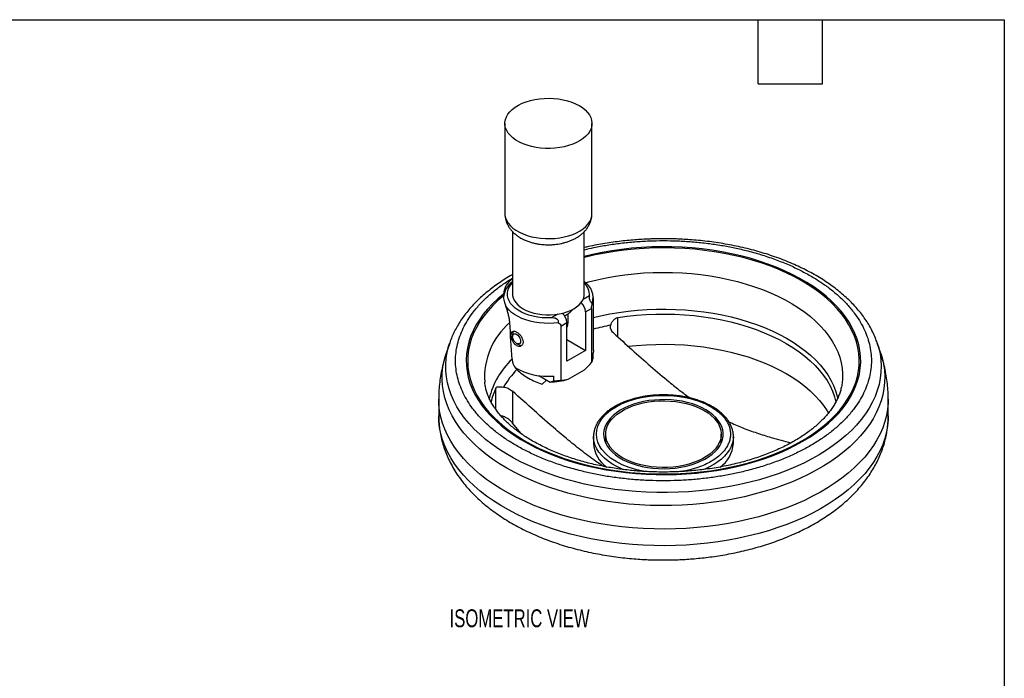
# Model space of a CAD drawing. Header units: inches. Extents: x 0.3 to 13.4, y 0.3 to 10.3.
# Tile 3 of 3: x 7.7 to 13.4, y 6.5 to 10.3. Entities that reach past the tile are written whole.
import ezdxf

# ---------------------------------------------------------------- set-up
doc = ezdxf.new("R2010")
doc.units = ezdxf.units.IN
doc.header["$LTSCALE"] = 1.25
doc.header["$MEASUREMENT"] = 0
doc.layers.add('TEXT', color=140, linetype='Continuous', lineweight=25)
doc.styles.add('SLDTEXTSTYLE0', font='TXT', dxfattribs={"width": 0.7})

msp = doc.modelspace()

# ---------------------------------------------------------------- linework, layer by layer
for p, q in [((10.521201, 9.707355), (10.521201, 9.181185)), ((11.029534, 9.181185), (11.029534, 9.707355)), ((10.565886, 9.075732), (10.565886, 8.710495)), ((10.984849, 8.710495), (10.984849, 9.075659)), ((11.014312, 8.700121), (10.977581, 8.678916)), ((11.037868, 8.383198), (11.037868, 8.691062)), ((10.992508, 8.607247), (11.027462, 8.627426)), ((11.027462, 8.627426), (11.027462, 8.312077)), ((10.83007, 8.59376), (10.79216, 8.571875)), ((10.890057, 8.54464), (10.890057, 8.59651)), ((10.992508, 8.607247), (10.992508, 8.382018)), ((11.180958, 8.460821), (11.180958, 8.573855)), ((10.848542, 8.524137), (10.883496, 8.544316)), ((10.848542, 8.524137), (10.848542, 8.208788)), ((10.883496, 8.319086), (10.883496, 8.544316)), ((10.890057, 8.54464), (10.889536, 8.541561)), ((10.566553, 8.476077), (10.566553, 8.462952)), ((10.198736, 8.425254), (10.17818, 8.363748)), ((10.589748, 8.422773), (10.601114, 8.416209)), ((10.883496, 8.444949), (10.992508, 8.382018)), ((12.694867, 8.427142), (12.695502, 8.425254)), ((12.716058, 8.363748), (12.695502, 8.425254)), ((10.992508, 8.382018), (10.883496, 8.319086)), ((11.036046, 8.336499), (11.036046, 8.365378)), ((10.719544, 8.235127), (10.784902, 8.197396)), ((10.806236, 8.203833), (10.806236, 8.232712)), ((10.890691, 8.214368), (10.985313, 8.268992)), ((10.738267, 8.18487), (10.764479, 8.209186)), ((12.491129, 8.197602), (12.49103, 8.196667)), ((10.468462, 8.036993), (10.468462, 8.16254)), ((10.565999, 8.144231), (10.565999, 7.957913)), ((10.134619, 8.097377), (10.134619, 7.999941)), ((12.759619, 7.999941), (12.759619, 8.097377)), ((10.498536, 7.999541), (10.504072, 7.999353)), ((10.615472, 7.896467), (10.565999, 7.957913)), ((11.038786, 7.879728), (11.038798, 7.881592)), ((11.038786, 7.879728), (11.038786, 7.838901)), ((11.109619, 7.893337), (11.109619, 7.841468)), ((11.784619, 7.841468), (11.784619, 7.893337)), ((11.855452, 7.879728), (11.855354, 7.874566)), ((11.855452, 7.838901), (11.855452, 7.879728))]:
    msp.add_line(p, q)
at = {"flags": 128}
for points in [[(10.955091, 9.811107), (10.973771, 9.799064), (10.990043, 9.785908), (11.003709, 9.771798), (11.014603, 9.756905), (11.022593, 9.741412), (11.027582, 9.725505), (11.02951, 9.709377), (11.028353, 9.693225), (11.024125, 9.677245), (11.016877, 9.66163), (11.006698, 9.64657), (10.99371, 9.632248), (10.978073, 9.618838), (10.959974, 9.606502), (10.939635, 9.59539), (10.917302, 9.585638), (10.893246, 9.577363), (10.867759, 9.570666), (10.841151, 9.565628), (10.813744, 9.56231), (10.785871, 9.560754), (10.757871, 9.560976), (10.730083, 9.562976), (10.702845, 9.566728), (10.676487, 9.572187), (10.651329, 9.579287), (10.627677, 9.587942), (10.605818, 9.598046), (10.586017, 9.609477), (10.568514, 9.622096), (10.553523, 9.63575), (10.541224, 9.650273), (10.531767, 9.665489), (10.525268, 9.681213), (10.521804, 9.697255), (10.521418, 9.713419), (10.524115, 9.72951), (10.529861, 9.745331), (10.538588, 9.760692), (10.550189, 9.775405), (10.564523, 9.789293), (10.581417, 9.802185), (10.600665, 9.813927), (10.622034, 9.824375), (10.645263, 9.833402), (10.670073, 9.8409), (10.69616, 9.846776), (10.723209, 9.85096), (10.750891, 9.853401), (10.77887, 9.854069), (10.806806, 9.852956), (10.834361, 9.850076), (10.8612, 9.845463), (10.886997, 9.839174), (10.911439, 9.831285), (10.934229, 9.821891), (10.955091, 9.811107)], [(10.521201, 9.181185), (10.521804, 9.171084), (10.525268, 9.155043), (10.531767, 9.139318), (10.541224, 9.124102), (10.553523, 9.109579), (10.568514, 9.095925), (10.586017, 9.083306), (10.605818, 9.071875), (10.627677, 9.061771), (10.651329, 9.053117), (10.676487, 9.046017), (10.702845, 9.040557), (10.730083, 9.036805), (10.757871, 9.034806), (10.785871, 9.034583), (10.813744, 9.03614), (10.841151, 9.039457), (10.867759, 9.044495), (10.893246, 9.051192), (10.917302, 9.059467), (10.939635, 9.06922), (10.959974, 9.080331), (10.978073, 9.092667), (10.99371, 9.106077), (11.006698, 9.120399), (11.016877, 9.135459), (11.024125, 9.151074), (11.028353, 9.167055), (11.029534, 9.181185)], [(10.512879, 8.711205), (10.479475, 8.682981), (10.448628, 8.653804), (10.420418, 8.62375), (10.39492, 8.592899), (10.372201, 8.561333), (10.352322, 8.529134), (10.335335, 8.496389), (10.321285, 8.463183), (10.310208, 8.429604), (10.302135, 8.39574), (10.297086, 8.361682), (10.295075, 8.32752), (10.296107, 8.293342), (10.30018, 8.259241), (10.307282, 8.225305), (10.317395, 8.191625), (10.330493, 8.158289), (10.34654, 8.125386), (10.365494, 8.093002), (10.387305, 8.061224), (10.411916, 8.030134), (10.439261, 7.999815), (10.469269, 7.970347), (10.501859, 7.941808), (10.536947, 7.914273), (10.574438, 7.887816), (10.614235, 7.862505), (10.656232, 7.838409), (10.700318, 7.81559), (10.746377, 7.794108), (10.794287, 7.774021), (10.843921, 7.755382), (10.895149, 7.738239), (10.947835, 7.722639), (11.001839, 7.708621), (11.05702, 7.696224), (11.113232, 7.68548), (11.170325, 7.676418), (11.228149, 7.669061), (11.286552, 7.663428), (11.345379, 7.659536), (11.404475, 7.657393), (11.463683, 7.657006), (11.522847, 7.658376), (11.581812, 7.661498), (11.640421, 7.666366), (11.698519, 7.672965), (11.755953, 7.681279), (11.812571, 7.691285), (11.868224, 7.702958), (11.922765, 7.716266), (11.976049, 7.731173), (12.027936, 7.747642), (12.078288, 7.765628), (12.126974, 7.785083), (12.173864, 7.805957), (12.218834, 7.828194), (12.261765, 7.851736), (12.302544, 7.87652), (12.341064, 7.90248), (12.377223, 7.929549), (12.410924, 7.957655), (12.44208, 7.986723), (12.470608, 8.016676), (12.496432, 8.047437), (12.519484, 8.078922), (12.539703, 8.11105), (12.557037, 8.143735), (12.571438, 8.176891), (12.58287, 8.21043), (12.591302, 8.244264), (12.596711, 8.278304), (12.599083, 8.312459), (12.598413, 8.346639), (12.594701, 8.380754), (12.587958, 8.414714), (12.578202, 8.44843), (12.565457, 8.481811), (12.549759, 8.51477), (12.531148, 8.54722), (12.509674, 8.579075), (12.485392, 8.610252), (12.458368, 8.640666), (12.428673, 8.670239), (12.396385, 8.698893), (12.36159, 8.726551), (12.324379, 8.75314), (12.284851, 8.77859), (12.243109, 8.802834), (12.199266, 8.825809), (12.153435, 8.847452), (12.105739, 8.867708), (12.056302, 8.886522), (12.005257, 8.903845), (11.952738, 8.919631), (11.898882, 8.933839), (11.843834, 8.94643), (11.787737, 8.957372), (11.730741, 8.966636), (11.672996, 8.974197), (11.614654, 8.980035), (11.555869, 8.984135), (11.496797, 8.986486), (11.437594, 8.987082), (11.378416, 8.985921), (11.319419, 8.983006), (11.26076, 8.978346), (11.202593, 8.971951), (11.145072, 8.96384), (11.088349, 8.954034), (11.032574, 8.942558), (10.984849, 8.931217)], [(10.513161, 8.701381), (10.480355, 8.673028), (10.45013, 8.643735), (10.422565, 8.61358), (10.397735, 8.582643), (10.375706, 8.551007), (10.356537, 8.518756), (10.340278, 8.485978), (10.326974, 8.452758), (10.316659, 8.419185), (10.309361, 8.38535), (10.3051, 8.351343), (10.303887, 8.317254), (10.305725, 8.283174), (10.31061, 8.249195), (10.318528, 8.215406), (10.329458, 8.181899), (10.343372, 8.148762), (10.360231, 8.116084), (10.379991, 8.083953), (10.402599, 8.052453), (10.427995, 8.02167), (10.456111, 7.991685), (10.486873, 7.962578), (10.520197, 7.934427), (10.555994, 7.907307), (10.594171, 7.881291), (10.634624, 7.856448), (10.677245, 7.832843), (10.721921, 7.810541), (10.768533, 7.789601), (10.816956, 7.770079), (10.867061, 7.752026), (10.918714, 7.735491), (10.971777, 7.720518), (11.026109, 7.707147), (11.081565, 7.695414), (11.137996, 7.68535), (11.195253, 7.676981), (11.253181, 7.670331), (11.311628, 7.665417), (11.370435, 7.662252), (11.429448, 7.660845), (11.488508, 7.661199), (11.547457, 7.663313), (11.606138, 7.667181), (11.664395, 7.672795), (11.722072, 7.680137), (11.779016, 7.68919), (11.835073, 7.699928), (11.890095, 7.712323), (11.943935, 7.726342), (11.996448, 7.741947), (12.047496, 7.759097), (12.096941, 7.777746), (12.144652, 7.797845), (12.190501, 7.819339), (12.234366, 7.842171), (12.276129, 7.866281), (12.315681, 7.891604), (12.352914, 7.918072), (12.387729, 7.945615), (12.420034, 7.974159), (12.449742, 8.003628), (12.476774, 8.033943), (12.501058, 8.065024), (12.522529, 8.096788), (12.54113, 8.129149), (12.556811, 8.162022), (12.56953, 8.195318), (12.579254, 8.228949), (12.585955, 8.262825), (12.589617, 8.296856), (12.59023, 8.33095), (12.587792, 8.365017), (12.58231, 8.398966), (12.573797, 8.432707), (12.562278, 8.466148), (12.547782, 8.499202), (12.530348, 8.531779), (12.510024, 8.563793), (12.486862, 8.595158), (12.460926, 8.625791), (12.432283, 8.655609), (12.401011, 8.684534), (12.367193, 8.712488), (12.33092, 8.739396), (12.292288, 8.765188), (12.2514, 8.789792), (12.208365, 8.813145), (12.163298, 8.835184), (12.11632, 8.85585), (12.067556, 8.875087), (12.017136, 8.892845), (11.965195, 8.909076), (11.911871, 8.923737), (11.857306, 8.936789), (11.801647, 8.948196), (11.745041, 8.957929), (11.687641, 8.965961), (11.629598, 8.97227), (11.571068, 8.976841), (11.512208, 8.979661), (11.453173, 8.980723), (11.394123, 8.980022), (11.335214, 8.977562), (11.276604, 8.97335), (11.218448, 8.967395), (11.160904, 8.959714), (11.104123, 8.950328), (11.048257, 8.939262), (10.993456, 8.926545), (10.984849, 8.924373)], [(10.991101, 8.777396), (11.008834, 8.782237), (11.060367, 8.795011), (11.113011, 8.806172), (11.166616, 8.815688), (11.221027, 8.823531), (11.276089, 8.82968), (11.331642, 8.834116), (11.387527, 8.836826), (11.443584, 8.837804), (11.499651, 8.837045), (11.555566, 8.834553), (11.61117, 8.830333), (11.666303, 8.8244), (11.720805, 8.816769), (11.77452, 8.807463), (11.827294, 8.796507), (11.878974, 8.783935), (11.929414, 8.769781), (11.978466, 8.754087), (12.025991, 8.736898), (12.071851, 8.718263), (12.115916, 8.698236), (12.158057, 8.676874), (12.198154, 8.654238), (12.236092, 8.630395), (12.271762, 8.605412), (12.305061, 8.579361), (12.335893, 8.552317), (12.364169, 8.524358), (12.389809, 8.495564), (12.412739, 8.466018), (12.432892, 8.435805), (12.450211, 8.405012), (12.464647, 8.373727), (12.476156, 8.342041), (12.484707, 8.310044), (12.490275, 8.277828), (12.492843, 8.245487), (12.492405, 8.213112), (12.491129, 8.197602)], [(10.79216, 8.571875), (10.765144, 8.571661), (10.738259, 8.573204), (10.711846, 8.576486), (10.686241, 8.581463), (10.661769, 8.588074), (10.638743, 8.596234), (10.617456, 8.605838), (10.598177, 8.616766), (10.581153, 8.628877), (10.566599, 8.642018), (10.554702, 8.656021), (10.545611, 8.670709), (10.539444, 8.685895), (10.536279, 8.701384), (10.536155, 8.716981), (10.539075, 8.732487), (10.545001, 8.747704), (10.553858, 8.76244), (10.565533, 8.776506), (10.565886, 8.776875)], [(10.565886, 8.710495), (10.566268, 8.703194), (10.569317, 8.688697), (10.575371, 8.674518), (10.584341, 8.660864), (10.596097, 8.647933), (10.610467, 8.635915), (10.627242, 8.624984), (10.646176, 8.6153), (10.666995, 8.607005), (10.689394, 8.600218), (10.713046, 8.59504), (10.737607, 8.591545), (10.762719, 8.589785), (10.788016, 8.589785), (10.813128, 8.591545), (10.837689, 8.59504), (10.861341, 8.600218), (10.88374, 8.607005), (10.904559, 8.6153), (10.923493, 8.624984), (10.940268, 8.635915), (10.954638, 8.647933), (10.966394, 8.660864), (10.975364, 8.674518), (10.981418, 8.688697), (10.984467, 8.703194), (10.984849, 8.710495)], [(10.834095, 8.543365), (10.806285, 8.540579), (10.778119, 8.539533), (10.74992, 8.540238), (10.722016, 8.542687), (10.694728, 8.546852), (10.668373, 8.552684), (10.643254, 8.560115), (10.619663, 8.569061), (10.597873, 8.579417), (10.578134, 8.591064), (10.560676, 8.603867), (10.5457, 8.617679), (10.533379, 8.632338), (10.525395, 8.644808)], [(11.037868, 8.573928), (11.080441, 8.58399), (11.133029, 8.594691), (11.186549, 8.603725), (11.24084, 8.611063), (11.295743, 8.616685), (11.351095, 8.620574), (11.406731, 8.622719), (11.462487, 8.623112), (11.518197, 8.621753), (11.573697, 8.618646), (11.628821, 8.6138), (11.683408, 8.607229), (11.737293, 8.598954), (11.790319, 8.588997), (11.842328, 8.57739), (11.893165, 8.564166), (11.942681, 8.549364), (11.990727, 8.533029), (12.037163, 8.515209), (12.08185, 8.495956), (12.124656, 8.475328), (12.165454, 8.453385), (12.204123, 8.430194), (12.240548, 8.405822), (12.274622, 8.380342), (12.306244, 8.353829), (12.33532, 8.326362), (12.361763, 8.298022), (12.385495, 8.268894), (12.406446, 8.239063), (12.424555, 8.208618), (12.439766, 8.177649), (12.452036, 8.146248), (12.461327, 8.114509), (12.464442, 8.100568)], [(11.180958, 8.573855), (11.23547, 8.581485), (11.290629, 8.587364), (11.346266, 8.591474), (11.402212, 8.593802), (11.458296, 8.594341), (11.514345, 8.593088), (11.570189, 8.590049), (11.625656, 8.585233), (11.680577, 8.578653), (11.734784, 8.570331), (11.788111, 8.560292), (11.840395, 8.548566), (11.891477, 8.535189), (11.941199, 8.520202), (11.98941, 8.503652), (12.035962, 8.485588), (12.080713, 8.466066), (12.123526, 8.445145), (12.16427, 8.422891), (12.20282, 8.39937), (12.23906, 8.374654), (12.272876, 8.34882), (12.304167, 8.321946), (12.332837, 8.294114), (12.358797, 8.265411), (12.381969, 8.235922), (12.402281, 8.205739), (12.419672, 8.174954), (12.434088, 8.143661), (12.445485, 8.111955), (12.453826, 8.079948)], [(10.883496, 8.525604), (10.887602, 8.533904), (10.890057, 8.54464)], [(10.566553, 8.462952), (10.567688, 8.470575), (10.570984, 8.476141), (10.576116, 8.479105), (10.582583, 8.479177), (10.589752, 8.476349), (10.596921, 8.4709), (10.603388, 8.463361), (10.60852, 8.454471), (10.611816, 8.445101), (10.612951, 8.436167), (10.611816, 8.428544), (10.60852, 8.422979), (10.603388, 8.420015), (10.596921, 8.419943), (10.589752, 8.42277), (10.582583, 8.42822), (10.576116, 8.435759), (10.570984, 8.444648), (10.567688, 8.454018), (10.566553, 8.462952)], [(12.695502, 8.425254), (12.703825, 8.397498), (12.71172, 8.362044), (12.716616, 8.326411), (12.7185, 8.290682), (12.717369, 8.254942), (12.713226, 8.219276), (12.706079, 8.18377), (12.695946, 8.148506), (12.682851, 8.113569), (12.666825, 8.079041), (12.647906, 8.045005), (12.626138, 8.011541), (12.601575, 7.978728), (12.574273, 7.946645), (12.544297, 7.915367), (12.511719, 7.884968), (12.476616, 7.855522), (12.439072, 7.827097), (12.399174, 7.799761), (12.357018, 7.773578), (12.312704, 7.748612), (12.266337, 7.724921), (12.218027, 7.702561), (12.167888, 7.681585), (12.11604, 7.662044), (12.062605, 7.643983), (12.007711, 7.627445), (11.951486, 7.61247), (11.894066, 7.599093), (11.835585, 7.587346), (11.776183, 7.577256), (11.716, 7.568848), (11.65518, 7.562141), (11.593866, 7.557152), (11.532204, 7.553892), (11.47034, 7.552369), (11.408421, 7.552587), (11.346594, 7.554544), (11.285005, 7.558237), (11.223801, 7.563657), (11.163127, 7.570791), (11.103126, 7.579622), (11.043941, 7.590128), (10.985712, 7.602286), (10.928578, 7.616065), (10.872674, 7.631435), (10.818132, 7.648357), (10.765082, 7.666792), (10.71365, 7.686697), (10.663957, 7.708023), (10.616122, 7.730721), (10.570259, 7.754736), (10.526475, 7.780012), (10.484874, 7.806489), (10.445556, 7.834103), (10.408614, 7.86279), (10.374134, 7.892481), (10.3422, 7.923107), (10.312887, 7.954593), (10.286263, 7.986866), (10.262394, 8.019849), (10.241334, 8.053463), (10.223134, 8.08763), (10.207837, 8.122268), (10.19548, 8.157294), (10.186092, 8.192627), (10.179694, 8.228181), (10.176303, 8.263873), (10.175926, 8.299618), (10.178564, 8.335331), (10.184211, 8.370928), (10.192854, 8.406324), (10.198985, 8.425999)], [(11.242203, 8.406023), (11.290629, 8.411086), (11.346266, 8.415196), (11.402212, 8.417524), (11.458296, 8.418063), (11.514345, 8.41681), (11.570189, 8.413771), (11.625656, 8.408955), (11.680577, 8.402375), (11.734784, 8.394053), (11.788111, 8.384014), (11.840395, 8.372288), (11.891477, 8.358911), (11.941199, 8.343924), (11.98941, 8.327374), (12.035962, 8.30931), (12.080713, 8.289788), (12.123526, 8.268867), (12.16427, 8.246613), (12.20282, 8.223092), (12.23906, 8.198376), (12.272876, 8.172542), (12.304167, 8.145668), (12.332837, 8.117836), (12.358797, 8.089133), (12.381969, 8.059644), (12.402281, 8.029461), (12.410151, 8.016238)], [(12.716058, 8.363748), (12.723548, 8.339126), (12.731824, 8.303389), (12.737101, 8.267463), (12.739364, 8.231432), (12.738609, 8.19538), (12.734838, 8.159391), (12.72806, 8.123549), (12.71829, 8.087938), (12.705551, 8.052641), (12.689873, 8.017741), (12.671292, 7.983319), (12.649852, 7.949455), (12.625603, 7.916228), (12.598602, 7.883717), (12.568911, 7.851997), (12.536601, 7.821142), (12.501746, 7.791224), (12.464427, 7.762313), (12.424733, 7.734477), (12.382756, 7.707781), (12.338593, 7.682286), (12.292348, 7.658053), (12.244129, 7.635138), (12.194049, 7.613595), (12.142224, 7.593473), (12.088776, 7.574821), (12.033829, 7.557681), (11.977512, 7.542093), (11.919956, 7.528095), (11.861295, 7.515718), (11.801668, 7.504991), (11.741212, 7.49594), (11.68007, 7.488586), (11.618383, 7.482946), (11.556297, 7.479033), (11.493955, 7.476856), (11.431504, 7.47642), (11.369089, 7.477727), (11.306857, 7.480773), (11.244953, 7.485551), (11.18352, 7.49205), (11.122703, 7.500255), (11.062644, 7.510147), (11.003483, 7.521702), (10.945358, 7.534893), (10.888405, 7.549691), (10.832756, 7.566059), (10.778543, 7.583961), (10.725891, 7.603353), (10.674924, 7.624192), (10.62576, 7.646427), (10.578514, 7.670008), (10.533297, 7.694879), (10.490214, 7.720983), (10.449367, 7.748257), (10.410849, 7.776639), (10.374752, 7.806062), (10.341159, 7.836457), (10.310149, 7.867754), (10.281795, 7.899879), (10.256163, 7.932757), (10.233312, 7.966312), (10.213296, 8.000465), (10.196161, 8.035136), (10.181948, 8.070245), (10.17069, 8.105709), (10.162414, 8.141446), (10.157137, 8.177372), (10.154874, 8.213403), (10.155629, 8.249455), (10.159399, 8.285444), (10.166178, 8.321286), (10.175948, 8.356897), (10.17818, 8.363748)], [(11.037868, 8.383198), (11.037864, 8.382447), (11.036046, 8.365378)], [(11.34927, 7.674697), (11.328613, 7.677828), (11.291558, 7.685832), (11.246523, 7.699136), (11.20592, 7.715191), (11.170169, 7.733457), (11.138538, 7.754089), (11.110724, 7.777528), (11.08767, 7.803533), (11.073811, 7.824915), (11.063763, 7.847006), (11.057531, 7.870042), (11.055452, 7.893337), (11.057529, 7.916622), (11.063763, 7.939668), (11.073805, 7.961749), (11.08767, 7.983141), (11.110716, 8.009138), (11.138528, 8.032578), (11.170169, 8.053217), (11.205909, 8.071477), (11.24651, 8.087534), (11.291558, 8.100842), (11.328596, 8.108843), (11.366863, 8.114644), (11.406767, 8.118241), (11.447119, 8.119441), (11.487453, 8.118242), (11.527375, 8.114644), (11.565625, 8.108846), (11.60268, 8.100842), (11.647715, 8.087538), (11.688321, 8.071481), (11.724069, 8.053217), (11.724069, 8.053217)], [(12.759619, 8.097413), (12.759029, 8.074667), (12.755634, 8.038382), (12.74923, 8.002233), (12.739831, 7.966303), (12.727458, 7.930674), (12.712141, 7.895428), (12.693914, 7.860647), (12.672819, 7.826411), (12.648905, 7.792797), (12.622227, 7.759885), (12.592846, 7.727748), (12.56083, 7.696462), (12.526253, 7.666098), (12.489193, 7.636725), (12.449737, 7.608413), (12.407974, 7.581224), (12.364002, 7.555224), (12.31792, 7.53047), (12.269836, 7.50702), (12.21986, 7.484927), (12.168106, 7.464244), (12.114694, 7.445016), (12.059746, 7.427289), (12.00339, 7.411104), (11.945754, 7.396497), (11.886971, 7.383501), (11.827176, 7.372148), (11.766508, 7.362463), (11.705104, 7.354468), (11.643107, 7.348182), (11.58066, 7.343619), (11.517905, 7.34079), (11.454988, 7.3397), (11.392052, 7.340354), (11.329243, 7.342749), (11.266706, 7.346879), (11.204583, 7.352736), (11.143018, 7.360305), (11.082152, 7.36957), (11.022126, 7.380508), (10.963078, 7.393095), (10.905142, 7.407303), (10.848454, 7.423097), (10.793142, 7.440442), (10.739334, 7.459299), (10.687155, 7.479622), (10.636723, 7.501367), (10.588155, 7.524483), (10.541563, 7.548916), (10.497054, 7.574611), (10.454729, 7.601508), (10.414688, 7.629545), (10.377021, 7.658659), (10.341815, 7.688782), (10.309151, 7.719844), (10.279105, 7.751775), (10.251746, 7.784501), (10.227135, 7.817946), (10.205331, 7.852034), (10.186383, 7.886686), (10.170334, 7.921823), (10.157223, 7.957364), (10.147078, 7.993227), (10.139923, 8.029329), (10.135775, 8.065588), (10.134619, 8.097398)], [(11.69408, 8.035904), (11.669869, 8.048628), (11.6437, 8.059987), (11.615804, 8.069882), (11.586426, 8.078225), (11.555823, 8.084943), (11.524265, 8.089978), (11.492029, 8.093284), (11.459399, 8.094833), (11.42666, 8.094611), (11.394102, 8.092621), (11.362009, 8.088879), (11.330664, 8.083419), (11.300342, 8.076289), (11.271311, 8.06755), (11.243824, 8.057281), (11.218124, 8.045571), (11.194437, 8.032523), (11.17297, 8.018252), (11.153912, 8.002883), (11.137431, 7.986552), (11.123671, 7.969401), (11.112754, 7.951582), (11.104776, 7.933251), (11.099806, 7.914569), (11.097888, 7.8957), (11.099039, 7.876811), (11.103249, 7.858067), (11.110481, 7.839633), (11.120672, 7.821671), (11.133731, 7.804339), (11.149544, 7.787789), (11.167973, 7.772166), (11.188854, 7.757609), (11.212005, 7.744244), (11.237223, 7.732189), (11.264285, 7.721551), (11.292953, 7.712422), (11.322977, 7.704883), (11.354091, 7.699), (11.386024, 7.694825), (11.418492, 7.692395), (11.451213, 7.69173), (11.483898, 7.692837), (11.516259, 7.695707), (11.548013, 7.700312), (11.57888, 7.706615), (11.608589, 7.714558), (11.636879, 7.724072), (11.663501, 7.735074), (11.688222, 7.747467), (11.710825, 7.761141), (11.731109, 7.775978), (11.748898, 7.791845), (11.764035, 7.808605), (11.776387, 7.826109), (11.785845, 7.844204), (11.792327, 7.862731), (11.795774, 7.881526), (11.796158, 7.900426), (11.793475, 7.919263), (11.787747, 7.937873), (11.779026, 7.956091), (11.767389, 7.973757), (11.752937, 7.990717), (11.735797, 8.006821), (11.71612, 8.021928), (11.69408, 8.035904)], [(11.685768, 8.031106), (11.707372, 8.017386), (11.726619, 8.002543), (11.743336, 7.986711), (11.757369, 7.970034), (11.768593, 7.952662), (11.776906, 7.934752), (11.782232, 7.916468), (11.784523, 7.897974), (11.783759, 7.879438), (11.779946, 7.861028), (11.773119, 7.84291), (11.76334, 7.825249), (11.750696, 7.808205), (11.735304, 7.791932), (11.717302, 7.776577), (11.696853, 7.762279), (11.674142, 7.749169), (11.649375, 7.737364), (11.622777, 7.726971), (11.594588, 7.718086), (11.565063, 7.710787), (11.53447, 7.705141), (11.503087, 7.7012), (11.471196, 7.698999), (11.439087, 7.698558), (11.407051, 7.69988), (11.375378, 7.702955), (11.344355, 7.707754), (11.314262, 7.714233), (11.285372, 7.722335), (11.257948, 7.731985), (11.232236, 7.743096), (11.20847, 7.755568), (11.186866, 7.769288), (11.167619, 7.784131), (11.150902, 7.799963), (11.136869, 7.81664), (11.125645, 7.834013), (11.117332, 7.851922), (11.112006, 7.870206), (11.109715, 7.8887), (11.110479, 7.907236), (11.114292, 7.925646), (11.121119, 7.943764), (11.130898, 7.961425), (11.143542, 7.978469), (11.158934, 7.994742), (11.176936, 8.010097), (11.197385, 8.024395), (11.220096, 8.037505), (11.244863, 8.04931), (11.271461, 8.059703), (11.29965, 8.068588), (11.329175, 8.075887), (11.359768, 8.081533), (11.391151, 8.085474), (11.423042, 8.087675), (11.455151, 8.088116), (11.487187, 8.086794), (11.51886, 8.083719), (11.549883, 8.07892), (11.579976, 8.072441), (11.608866, 8.064339), (11.63629, 8.054689), (11.662002, 8.043578), (11.685768, 8.031106)], [(12.759619, 7.999941), (12.759029, 7.977231), (12.755634, 7.940946), (12.74923, 7.904797), (12.739831, 7.868867), (12.727458, 7.833238), (12.712141, 7.797992), (12.693914, 7.763211), (12.672819, 7.728975), (12.648905, 7.695361), (12.622227, 7.662449), (12.592846, 7.630312), (12.56083, 7.599026), (12.526253, 7.568662), (12.489193, 7.539289), (12.449737, 7.510977), (12.407974, 7.483788), (12.364002, 7.457788), (12.31792, 7.433034), (12.269836, 7.409583), (12.21986, 7.387491), (12.168106, 7.366808), (12.114694, 7.34758), (12.059746, 7.329853), (12.00339, 7.313668), (11.945754, 7.29906), (11.886971, 7.286065), (11.827176, 7.274712), (11.766508, 7.265027), (11.705104, 7.257032), (11.643107, 7.250746), (11.58066, 7.246183), (11.517905, 7.243354), (11.454988, 7.242264), (11.392052, 7.242918), (11.329243, 7.245313), (11.266706, 7.249443), (11.204583, 7.2553), (11.143018, 7.262869), (11.082152, 7.272133), (11.022126, 7.283072), (10.963078, 7.295659), (10.905142, 7.309867), (10.848454, 7.325661), (10.793142, 7.343006), (10.739334, 7.361863), (10.687155, 7.382186), (10.636723, 7.403931), (10.588155, 7.427047), (10.541563, 7.45148), (10.497054, 7.477175), (10.454729, 7.504072), (10.414688, 7.532109), (10.377021, 7.561223), (10.341815, 7.591346), (10.309151, 7.622408), (10.279105, 7.654339), (10.251746, 7.687065), (10.227135, 7.72051), (10.205331, 7.754598), (10.186383, 7.78925), (10.170334, 7.824387), (10.157223, 7.859928), (10.147078, 7.895791), (10.139923, 7.931893), (10.135775, 7.968152), (10.134619, 7.999941)], [(11.214757, 7.68589), (11.197961, 7.692972), (11.171073, 7.706028), (11.146229, 7.72037), (11.123613, 7.735892), (11.103391, 7.752479), (11.085715, 7.770008), (11.070714, 7.788349), (11.0585, 7.807367), (11.049164, 7.826921), (11.042773, 7.846865), (11.039376, 7.867053), (11.038786, 7.879728)], [(11.855354, 7.874566), (11.854295, 7.861992), (11.850146, 7.841851), (11.843014, 7.82199), (11.832951, 7.802557), (11.820031, 7.783695), (11.80435, 7.765544), (11.786024, 7.748239), (11.76519, 7.731907), (11.742, 7.71667), (11.716627, 7.702639), (11.689259, 7.68992), (11.680296, 7.686217)]]:
    msp.add_lwpolyline(points, dxfattribs=at)
for centre, radius, start, end in [((10.632813, 8.7011), 0.120359, 123.7837547, 175.1838108), ((10.633092, 8.682314), 0.120542, 123.885141, 175.8381001), ((10.928092, 8.690173), 0.108277, 342.2480064, 58.386849), ((10.917865, 8.70713), 0.096701, 355.8433866, 46.1567707), ((10.915331, 8.603196), 0.077283, 3.0049211, 48.4885285), ((10.807443, 8.540809), 0.076134, 2.6400174, 50.19748), ((10.82488, 8.697388), 0.120272, 291.46383, 321.4500237), ((10.822099, 8.224693), 0.419821, 130.4295027, 183.8490132), ((11.415149, 7.075513), 1.479744, 100.7517067, 104.7714667), ((10.593974, 8.477927), 0.027484, 142.8824564, 183.8597062), ((10.616388, 8.439316), 0.027699, 236.5342919, 279.958899), ((10.870374, 7.998803), 0.45217, 132.8083658, 167.0363673), ((10.769494, 8.607806), 0.37689, 239.7284201, 275.594568), ((10.939774, 8.356617), 0.098352, 333.0723135, 348.1969249), ((10.947486, 7.91569), 0.502266, 135.1608804, 149.8542058), ((10.777946, 8.57895), 0.381617, 271.0444933, 287.1840435), ((10.776694, 8.639111), 0.436279, 273.8827573, 279.4788638), ((10.807956, 8.001167), 0.375896, 154.576656, 167.7105149), ((11.219719, 7.849627), 0.181251, 183.3925208, 234.9936285), ((11.67289, 7.850539), 0.182933, 305.2678406, 356.3524389)]:
    msp.add_arc(centre, radius, start, end)
for points, knots in [([(10.521395, 9.181105), (10.521334, 9.179958), (10.520929, 9.172272), (10.522824, 9.157873), (10.527329, 9.138193), (10.534757, 9.119437), (10.544475, 9.101869), (10.556236, 9.085652), (10.570229, 9.070439), (10.586318, 9.056418), (10.60426, 9.043776), (10.623721, 9.032672), (10.644299, 9.023204), (10.665561, 9.015404), (10.686934, 9.009281), (10.707583, 9.004813), (10.72587, 9.001951), (10.742602, 9.000139), (10.758573, 8.999032), (10.769727, 8.998888), (10.775368, 8.998816)], [0, 0, 0, 0, 0.010477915, 0.0702538, 0.131509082, 0.194881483, 0.254098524, 0.314956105, 0.377583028, 0.44179124, 0.507023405, 0.572500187, 0.63738551, 0.700999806, 0.762692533, 0.820790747, 0.872710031, 0.91148696, 0.955239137, 1, 1, 1, 1]), ([(10.775368, 8.998816), (10.784156, 8.998983), (10.796563, 8.999218), (10.814808, 9.000799), (10.830368, 9.002711), (10.848625, 9.005908), (10.867385, 9.01025), (10.88648, 9.015891), (10.905485, 9.022878), (10.924092, 9.031265), (10.942013, 9.041084), (10.958959, 9.052348), (10.974644, 9.065031), (10.988792, 9.079069), (11.00116, 9.094363), (11.011533, 9.110791), (11.019764, 9.128213), (11.0256, 9.146479), (11.029025, 9.164127), (11.029229, 9.175659), (11.02932, 9.1808)], [0, 0, 0, 0, 0.06977666, 0.09850479, 0.14605243, 0.19532839, 0.24814121, 0.30321883, 0.36010242, 0.41841854, 0.4778658, 0.53805313, 0.59852543, 0.65884355, 0.71866233, 0.77783638, 0.83644299, 0.89473415, 0.95307471, 1, 1, 1, 1]), ([(11.447119, 9.03385), (11.426855, 9.033695), (11.398447, 9.033477), (11.356588, 9.032028), (11.321014, 9.030299), (11.278713, 9.02741), (11.234475, 9.023485), (11.188398, 9.018388), (11.1412, 9.012071), (11.0933, 9.004529), (11.045128, 8.995633), (11.008854, 8.988272), (10.988936, 8.983509), (10.984849, 8.982531)], [0, 0, 0, 0, 0.128467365, 0.180099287, 0.265840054, 0.35476142, 0.450063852, 0.549442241, 0.651968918, 0.756903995, 0.863722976, 0.972039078, 1, 1, 1, 1]), ([(12.694537, 8.427252), (12.691509, 8.436069), (12.684299, 8.457063), (12.669507, 8.489747), (12.651294, 8.524117), (12.630997, 8.556829), (12.609142, 8.587807), (12.585017, 8.618147), (12.558685, 8.647783), (12.530204, 8.676649), (12.499641, 8.704687), (12.467068, 8.73184), (12.432559, 8.758057), (12.39619, 8.783292), (12.358044, 8.807499), (12.318201, 8.830639), (12.276748, 8.852673), (12.23377, 8.873567), (12.189356, 8.89329), (12.143597, 8.911811), (12.096589, 8.929101), (12.04843, 8.945134), (11.999227, 8.959886), (11.949092, 8.973332), (11.898153, 8.985453), (11.846554, 8.996228), (11.794478, 9.005638), (11.742178, 9.013667), (11.690085, 9.020291), (11.639151, 9.025475), (11.591821, 9.029153), (11.550583, 9.031481), (11.512604, 9.032953), (11.479026, 9.033727), (11.456535, 9.033813), (11.447119, 9.03385)], [0, 0, 0, 0, 0.02501466, 0.05956383, 0.09458731, 0.12621408, 0.15796626, 0.18982455, 0.22177021, 0.25378401, 0.28584757, 0.31794427, 0.35005962, 0.38218145, 0.41429975, 0.44640383, 0.47848788, 0.510547, 0.54257687, 0.5745733, 0.60653173, 0.63844664, 0.67031063, 0.70211316, 0.73383834, 0.76546103, 0.79693913, 0.82819697, 0.85908466, 0.88925985, 0.91773903, 0.94178636, 0.96102965, 0.98368395, 1, 1, 1, 1]), ([(10.984849, 8.969879), (11.003476, 8.974263), (11.047314, 8.984581), (11.118666, 8.997354), (11.198668, 9.008732), (11.280451, 9.016924), (11.363583, 9.0219), (11.447114, 9.023543), (11.530644, 9.021899), (11.613779, 9.016929), (11.695548, 9.008716), (11.775606, 8.997418), (11.853605, 8.983123), (11.933597, 8.964945), (12.014881, 8.942453), (12.095735, 8.915435), (12.171187, 8.885481), (12.241568, 8.8532), (12.28433, 8.829528), (12.305726, 8.817684)], [0, 0, 0, 0, 0.042252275, 0.099435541, 0.156754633, 0.215284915, 0.273681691, 0.332222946, 0.390753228, 0.449150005, 0.507691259, 0.564999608, 0.622182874, 0.679501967, 0.74548933, 0.811384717, 0.875577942, 0.937745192, 1, 1, 1, 1]), ([(10.565886, 8.824379), (10.561222, 8.821786), (10.54333, 8.811836), (10.513817, 8.793458), (10.477421, 8.769267), (10.442816, 8.744003), (10.409948, 8.71779), (10.378929, 8.690641), (10.349822, 8.6626), (10.322701, 8.633705), (10.297634, 8.603999), (10.274683, 8.573525), (10.253924, 8.542329), (10.235377, 8.510463), (10.219247, 8.477951), (10.207125, 8.449782), (10.201377, 8.432296), (10.19931, 8.426009)], [0, 0, 0, 0, 0.02516066, 0.09653601, 0.16804839, 0.23967871, 0.31140987, 0.38322682, 0.45511478, 0.52705943, 0.59904757, 0.67106843, 0.74311571, 0.81519036, 0.88730392, 0.95948209, 1, 1, 1, 1]), ([(12.305726, 8.817684), (12.326241, 8.805334), (12.367244, 8.780649), (12.423161, 8.74002), (12.475048, 8.696465), (12.52185, 8.649787), (12.560813, 8.602864), (12.592302, 8.556686), (12.617065, 8.511658), (12.636637, 8.465442), (12.650865, 8.418238), (12.659474, 8.370245), (12.662324, 8.322024), (12.659475, 8.273803), (12.650866, 8.22581), (12.636639, 8.178606), (12.617068, 8.13239), (12.592305, 8.087362), (12.560816, 8.041184), (12.521859, 7.994257), (12.475038, 7.947593), (12.423225, 7.903994), (12.367045, 7.863514), (12.306492, 7.82592), (12.24137, 7.790962), (12.171251, 7.758532), (12.09573, 7.728619), (12.014893, 7.70159), (11.933606, 7.6791), (11.853615, 7.660921), (11.775615, 7.646626), (11.695558, 7.635327), (11.61379, 7.627113), (11.530654, 7.622143), (11.447124, 7.620498), (11.363594, 7.622142), (11.280459, 7.627113), (11.19869, 7.635326), (11.118632, 7.646624), (11.040633, 7.660919), (10.960642, 7.679097), (10.879353, 7.701587), (10.79852, 7.728616), (10.722997, 7.758527), (10.652875, 7.790959), (10.587754, 7.825915), (10.527199, 7.86351), (10.471022, 7.903988), (10.419206, 7.947586), (10.372384, 7.994252), (10.333426, 8.041178), (10.301935, 8.087356), (10.277173, 8.132384), (10.257601, 8.1786), (10.243373, 8.225804), (10.234764, 8.273797), (10.231914, 8.322018), (10.234763, 8.370239), (10.243372, 8.418232), (10.257599, 8.465436), (10.277169, 8.511652), (10.301933, 8.55668), (10.333419, 8.602859), (10.372389, 8.64978), (10.419165, 8.696469), (10.471141, 8.739979), (10.519873, 8.775743), (10.553086, 8.795874), (10.565886, 8.803633)], [0, 0, 0, 0, 0.01562713, 0.03123425, 0.04734853, 0.06389011, 0.08045865, 0.09484549, 0.10920093, 0.12359046, 0.13828406, 0.15294414, 0.16764049, 0.18233408, 0.19699416, 0.21169051, 0.22607735, 0.24043278, 0.25482232, 0.27138796, 0.28793051, 0.30404525, 0.31965164, 0.33528098, 0.35090738, 0.36651474, 0.38262951, 0.39917109, 0.41573964, 0.43012647, 0.44448191, 0.45887145, 0.47356504, 0.48822512, 0.50292147, 0.51761507, 0.53227515, 0.5469715, 0.56135833, 0.57571377, 0.5901033, 0.60666895, 0.6232115, 0.63932624, 0.65493262, 0.67056196, 0.68618836, 0.70179573, 0.7179105, 0.73445208, 0.75102062, 0.76540746, 0.7797629, 0.79415243, 0.80884603, 0.82350611, 0.83820246, 0.85289605, 0.86755613, 0.88225248, 0.89663932, 0.91099475, 0.92538429, 0.94194993, 0.95849248, 0.97460722, 0.99021361, 1, 1, 1, 1]), ([(10.54984, 8.544263), (10.549454, 8.550834), (10.548654, 8.557623), (10.546337, 8.571641), (10.544795, 8.578956), (10.541248, 8.59348), (10.539244, 8.600727), (10.534972, 8.615245), (10.532735, 8.622409), (10.528385, 8.636266), (10.526238, 8.643069), (10.522303, 8.656135), (10.520523, 8.662366), (10.517452, 8.67436), (10.516159, 8.680145), (10.514197, 8.69113), (10.513518, 8.696357), (10.513161, 8.701381)], [0, 0, 0, 0, 0.125, 0.125, 0.25, 0.25, 0.375, 0.375, 0.5, 0.5, 0.625, 0.625, 0.75, 0.75, 0.875, 0.875, 1, 1, 1, 1]), ([(11.014312, 8.700121), (11.013966, 8.697277), (11.01378, 8.694204), (11.013972, 8.687449), (11.014339, 8.683697), (11.015895, 8.677548), (11.0166, 8.675391), (11.018473, 8.671106), (11.019686, 8.668907), (11.022522, 8.66488), (11.024176, 8.663002), (11.02761, 8.659765), (11.029405, 8.658372), (11.031214, 8.65716)], [0, 0, 0, 0, 0.25, 0.25, 0.5, 0.5, 0.625, 0.625, 0.75, 0.75, 0.875, 0.875, 1, 1, 1, 1]), ([(11.027462, 8.627426), (11.027462, 8.63171), (11.027977, 8.636827), (11.029416, 8.647027), (11.030323, 8.652177), (11.031214, 8.65716)], [0, 0, 0, 0, 0.5, 0.5, 1, 1, 1, 1]), ([(10.834095, 8.543365), (10.834392, 8.545784), (10.83444, 8.548205), (10.833782, 8.553057), (10.833067, 8.555426), (10.83072, 8.559804), (10.829135, 8.561723), (10.825372, 8.56498), (10.823278, 8.566268), (10.816572, 8.569455), (10.81178, 8.570603), (10.802019, 8.57193), (10.79709, 8.572075), (10.79216, 8.571875)], [0, 0, 0, 0, 0.125, 0.125, 0.25, 0.25, 0.375, 0.375, 0.5, 0.5, 0.75, 0.75, 1, 1, 1, 1]), ([(11.139098, 8.52928), (11.140208, 8.533712), (11.142017, 8.538257), (11.146839, 8.547371), (11.149845, 8.551901), (11.156846, 8.560286), (11.160913, 8.56424), (11.170122, 8.570589), (11.175354, 8.572975), (11.180958, 8.573855)], [0, 0, 0, 0, 0.25, 0.25, 0.5, 0.5, 0.75, 0.75, 1, 1, 1, 1]), ([(10.834095, 8.543365), (10.837974, 8.541139), (10.841475, 8.538568), (10.846802, 8.532233), (10.848542, 8.528419), (10.848542, 8.524137)], [0, 0, 0, 0, 0.5, 0.5, 1, 1, 1, 1]), ([(10.883496, 8.516121), (10.884428, 8.518223), (10.887268, 8.524625), (10.889379, 8.533305), (10.889573, 8.539791), (10.889625, 8.541554)], [0, 0, 0, 0, 0.26238111, 0.79956085, 1, 1, 1, 1]), ([(11.155019, 8.484265), (11.151581, 8.487392), (11.148654, 8.490756), (11.14376, 8.497929), (11.141797, 8.501768), (11.137677, 8.513388), (11.137161, 8.521543), (11.139098, 8.52928)], [0, 0, 0, 0, 0.25, 0.25, 0.5, 0.5, 1, 1, 1, 1]), ([(10.566944, 8.492839), (10.564147, 8.49123), (10.562011, 8.488513), (10.559164, 8.481241), (10.558433, 8.476604), (10.558432, 8.468783), (10.558615, 8.465981), (10.559338, 8.460242), (10.559873, 8.457306), (10.561302, 8.451309), (10.562203, 8.448238), (10.564313, 8.442248), (10.565528, 8.439295), (10.569705, 8.430581), (10.57309, 8.425207), (10.578932, 8.418303), (10.580971, 8.416233), (10.585243, 8.412557), (10.587497, 8.410945), (10.59428, 8.407031), (10.599009, 8.405555), (10.60792, 8.40508), (10.612192, 8.406072), (10.617598, 8.409188), (10.619269, 8.410517), (10.622175, 8.413631), (10.623417, 8.415411), (10.625457, 8.41941), (10.626249, 8.421635), (10.627296, 8.426331), (10.627564, 8.428823), (10.627568, 8.436744), (10.62649, 8.442348), (10.623431, 8.450843), (10.62219, 8.453642), (10.619295, 8.459189), (10.617624, 8.461957), (10.612215, 8.469864), (10.607949, 8.474811), (10.599034, 8.483261), (10.594303, 8.486845), (10.587523, 8.490765), (10.585269, 8.491855), (10.580994, 8.49349), (10.578956, 8.494049), (10.575068, 8.494639), (10.573228, 8.494662), (10.569876, 8.494161), (10.568343, 8.493643), (10.566944, 8.492839)], [0, 0, 0, 0, 0.0625, 0.0625, 0.125, 0.125, 0.15625, 0.15625, 0.1875, 0.1875, 0.21875, 0.21875, 0.25, 0.25, 0.3125, 0.3125, 0.34375, 0.34375, 0.375, 0.375, 0.4375, 0.4375, 0.5, 0.5, 0.53125, 0.53125, 0.5625, 0.5625, 0.59375, 0.59375, 0.625, 0.625, 0.6875, 0.6875, 0.71875, 0.71875, 0.75, 0.75, 0.8125, 0.8125, 0.875, 0.875, 0.90625, 0.90625, 0.9375, 0.9375, 0.96875, 0.96875, 1, 1, 1, 1]), ([(11.155019, 8.484265), (11.190965, 8.451637), (11.262858, 8.386381), (11.371254, 8.290497), (11.466361, 8.209758), (11.543141, 8.147637), (11.58366, 8.117783), (11.601462, 8.104667)], [0, 0, 0, 0, 0.24429017, 0.48858163, 0.7327921, 0.88260559, 1, 1, 1, 1]), ([(10.178693, 8.36431), (10.176735, 8.358719), (10.169554, 8.338218), (10.159739, 8.301959), (10.14933, 8.255737), (10.14166, 8.208984), (10.136782, 8.16188), (10.134536, 8.124618), (10.134848, 8.103114), (10.134931, 8.097404)], [0, 0, 0, 0, 0.06553657, 0.24029828, 0.41464531, 0.58876002, 0.76282515, 0.93702517, 1, 1, 1, 1]), ([(12.759306, 8.097444), (12.759322, 8.107528), (12.759364, 8.133486), (12.756354, 8.175297), (12.750595, 8.222745), (12.742064, 8.27002), (12.730514, 8.316872), (12.721677, 8.348346), (12.715991, 8.363882), (12.715863, 8.364233)], [0, 0, 0, 0, 0.1112935, 0.28646874, 0.46229784, 0.63899058, 0.81676861, 0.99586786, 1, 1, 1, 1]), ([(10.563103, 8.330529), (10.563437, 8.325413), (10.564322, 8.320069), (10.567198, 8.308987), (10.569148, 8.303442), (10.576464, 8.287257), (10.583219, 8.277343), (10.591334, 8.269846)], [0, 0, 0, 0, 0.25, 0.25, 0.5, 0.5, 1, 1, 1, 1]), ([(10.591334, 8.269846), (10.611337, 8.25137), (10.633832, 8.234951), (10.671208, 8.213294), (10.684227, 8.206628), (10.710746, 8.194732), (10.724334, 8.189448), (10.738267, 8.18487)], [0, 0, 0, 0, 0.5, 0.5, 0.75, 0.75, 1, 1, 1, 1]), ([(11.447119, 7.672081), (11.428825, 7.672225), (11.403134, 7.672427), (11.365247, 7.673779), (11.332973, 7.675397), (11.294628, 7.678101), (11.254573, 7.681773), (11.212924, 7.68654), (11.170358, 7.692431), (11.1273, 7.69947), (11.0841, 7.707663), (11.041041, 7.717006), (10.998363, 7.727485), (10.956272, 7.739077), (10.914952, 7.751753), (10.874563, 7.765477), (10.835252, 7.780209), (10.79715, 7.795902), (10.760377, 7.812507), (10.72504, 7.829969), (10.691237, 7.84823), (10.659054, 7.86723), (10.628568, 7.886907), (10.599843, 7.907199), (10.572939, 7.92804), (10.547902, 7.949367), (10.52477, 7.971119), (10.503569, 7.993241), (10.484316, 8.015686), (10.467021, 8.03842), (10.451687, 8.061422), (10.438315, 8.084694), (10.42692, 8.108263), (10.417489, 8.132189), (10.41019, 8.156553), (10.405396, 8.178059), (10.404036, 8.191415), (10.403515, 8.196535)], [0, 0, 0, 0, 0.03367474, 0.04729048, 0.06988579, 0.09332327, 0.11843803, 0.14461471, 0.17160213, 0.1991989, 0.22726072, 0.25567986, 0.28437439, 0.31328083, 0.34234931, 0.37154023, 0.40082203, 0.43016975, 0.45956405, 0.48899063, 0.51844005, 0.5479078, 0.57739458, 0.60690697, 0.63645825, 0.66606354, 0.69575082, 0.72555938, 0.75554164, 0.78576587, 0.81631929, 0.84731134, 0.87887631, 0.91117367, 0.94438216, 0.97868002, 1, 1, 1, 1]), ([(10.468462, 8.16254), (10.469225, 8.164159), (10.470178, 8.165461), (10.472431, 8.16754), (10.473745, 8.168322), (10.478031, 8.170023), (10.481409, 8.170384), (10.489039, 8.170434), (10.493234, 8.170115), (10.50258, 8.169182), (10.507688, 8.168561), (10.513151, 8.167928)], [0, 0, 0, 0, 0.125, 0.125, 0.25, 0.25, 0.5, 0.5, 0.75, 0.75, 1, 1, 1, 1]), ([(10.513151, 8.167928), (10.517926, 8.167375), (10.522698, 8.16642), (10.532235, 8.16375), (10.537029, 8.162011), (10.546125, 8.157933), (10.550524, 8.155558), (10.558775, 8.150246), (10.562562, 8.147358), (10.565999, 8.144231)], [0, 0, 0, 0, 0.25, 0.25, 0.5, 0.5, 0.75, 0.75, 1, 1, 1, 1]), ([(12.490854, 8.197385), (12.490701, 8.195193), (12.489907, 8.183838), (12.485897, 8.164242), (12.478957, 8.138688), (12.46992, 8.114338), (12.458838, 8.090293), (12.445673, 8.066516), (12.43045, 8.042991), (12.413166, 8.019721), (12.393824, 7.996729), (12.37243, 7.974053), (12.348996, 7.951742), (12.323545, 7.929854), (12.296107, 7.908453), (12.266727, 7.887606), (12.235456, 7.867382), (12.202355, 7.847849), (12.167492, 7.829073), (12.130941, 7.811116), (12.092786, 7.794039), (12.053117, 7.7779), (12.012034, 7.762755), (11.969642, 7.748653), (11.926059, 7.735643), (11.88141, 7.723768), (11.835838, 7.713066), (11.78951, 7.703575), (11.742637, 7.695326), (11.695525, 7.688351), (11.648718, 7.682685), (11.603594, 7.678391), (11.563174, 7.675511), (11.527638, 7.673708), (11.489995, 7.672388), (11.46331, 7.672197), (11.447119, 7.672081)], [0, 0, 0, 0, 0.00912882, 0.04728883, 0.08102873, 0.11396473, 0.14620032, 0.1778659, 0.20908705, 0.2399734, 0.27061593, 0.30108784, 0.33144675, 0.36173714, 0.39199264, 0.42223697, 0.45248231, 0.48274295, 0.51302766, 0.54334112, 0.57368456, 0.60405617, 0.63445135, 0.66486253, 0.69527864, 0.72568393, 0.75605557, 0.78635893, 0.81653772, 0.84649139, 0.87601619, 0.90461715, 0.9306591, 0.95093459, 0.9702304, 1, 1, 1, 1]), ([(11.098066, 7.705207), (11.08933, 7.710617), (11.051951, 7.733765), (10.986385, 7.782501), (10.901781, 7.849297), (10.803479, 7.932363), (10.691483, 8.030472), (10.607828, 8.106311), (10.565999, 8.144231)], [0, 0, 0, 0, 0.0480782, 0.20573082, 0.36359413, 0.52143517, 0.7607067, 1, 1, 1, 1]), ([(11.447119, 8.122499), (11.435705, 8.122346), (11.419691, 8.122131), (11.396174, 8.1207), (11.376262, 8.118994), (11.352786, 8.116156), (11.328526, 8.112323), (11.303648, 8.107379), (11.27865, 8.101312), (11.253877, 8.094118), (11.229615, 8.085809), (11.206104, 8.076413), (11.183551, 8.065963), (11.162132, 8.054498), (11.142004, 8.042063), (11.123305, 8.028701), (11.106161, 8.014461), (11.090689, 7.999389), (11.076996, 7.983529), (11.065187, 7.966926), (11.055376, 7.949622), (11.047641, 7.93166), (11.042234, 7.913078), (11.039229, 7.896355), (11.03914, 7.885846), (11.039106, 7.881749)], [0, 0, 0, 0, 0.05418537, 0.07602836, 0.11223991, 0.14971618, 0.18979329, 0.23147421, 0.2743581, 0.31812785, 0.3625627, 0.40750434, 0.45283939, 0.49848758, 0.54439405, 0.59052432, 0.63685315, 0.6833734, 0.73009367, 0.77704065, 0.82426664, 0.87186195, 0.91997047, 0.96880306, 1, 1, 1, 1]), ([(11.855023, 7.874153), (11.855209, 7.877784), (11.855736, 7.88813), (11.853602, 7.905391), (11.848859, 7.925122), (11.8415, 7.944126), (11.832043, 7.962136), (11.82029, 7.979611), (11.806335, 7.996438), (11.790279, 8.012511), (11.77224, 8.027737), (11.752347, 8.042033), (11.730739, 8.055324), (11.707563, 8.067545), (11.682982, 8.078637), (11.657173, 8.088545), (11.630345, 8.097219), (11.602768, 8.104612), (11.574847, 8.110676), (11.54743, 8.115338), (11.522271, 8.118546), (11.500031, 8.120568), (11.475557, 8.122123), (11.45812, 8.122354), (11.447119, 8.122499)], [0, 0, 0, 0, 0.0271461, 0.07735132, 0.12914569, 0.17669718, 0.2245088, 0.27254868, 0.32075492, 0.36905577, 0.41738598, 0.46569287, 0.51393109, 0.56205975, 0.61004616, 0.65784285, 0.70537228, 0.7524927, 0.79891368, 0.84393808, 0.88537323, 0.91878138, 0.94876068, 1, 1, 1, 1]), ([(11.724069, 8.053217), (11.734929, 8.046489), (11.756986, 8.032825), (11.784613, 8.0092), (11.805895, 7.985294), (11.821066, 7.961872), (11.831194, 7.939593), (11.837405, 7.91667), (11.839476, 7.89334), (11.837406, 7.870007), (11.831195, 7.847088), (11.82107, 7.824804), (11.805888, 7.801392), (11.78467, 7.777447), (11.756802, 7.753963), (11.72476, 7.733061), (11.688553, 7.714571), (11.647888, 7.69845), (11.606359, 7.686314), (11.571566, 7.678476), (11.551782, 7.675664), (11.544805, 7.674672)], [0, 0, 0, 0, 0.057958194, 0.117713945, 0.179161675, 0.22718206, 0.275223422, 0.324265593, 0.373329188, 0.42237136, 0.471434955, 0.519455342, 0.567496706, 0.628925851, 0.688686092, 0.746658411, 0.804611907, 0.864372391, 0.925820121, 0.973840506, 1, 1, 1, 1]), ([(10.134704, 7.999901), (10.134898, 7.987681), (10.135301, 7.962272), (10.139316, 7.923701), (10.145977, 7.88421), (10.155531, 7.844746), (10.16795, 7.805382), (10.183307, 7.766191), (10.201653, 7.727256), (10.223043, 7.688664), (10.247522, 7.650517), (10.274102, 7.614325), (10.302371, 7.580163), (10.331904, 7.548087), (10.363646, 7.516954), (10.397512, 7.486845), (10.433405, 7.457833), (10.471225, 7.429982), (10.510865, 7.403346), (10.552216, 7.377972), (10.595169, 7.353899), (10.639614, 7.331159), (10.685446, 7.309774), (10.732565, 7.289763), (10.780869, 7.271143), (10.830255, 7.253927), (10.880618, 7.238128), (10.931848, 7.223755), (10.983822, 7.21082), (11.036402, 7.199332), (11.089415, 7.189301), (11.142621, 7.180736), (11.195618, 7.173654), (11.247531, 7.168082), (11.296171, 7.164079), (11.338493, 7.161539), (11.376967, 7.159944), (11.412079, 7.159042), (11.43603, 7.158933), (11.447119, 7.158883)], [0, 0, 0, 0, 0.025001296, 0.051984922, 0.079212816, 0.106751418, 0.134665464, 0.163015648, 0.191855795, 0.221229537, 0.251166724, 0.28168004, 0.309362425, 0.337288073, 0.365418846, 0.393714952, 0.422135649, 0.450641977, 0.47919875, 0.507775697, 0.536345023, 0.564883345, 0.593377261, 0.621816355, 0.650192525, 0.678498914, 0.706728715, 0.734873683, 0.762921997, 0.790854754, 0.818639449, 0.846216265, 0.873465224, 0.900112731, 0.925388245, 0.947197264, 0.964005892, 0.983335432, 1, 1, 1, 1]), ([(10.565999, 7.957913), (10.561957, 7.962984), (10.55751, 7.967704), (10.547897, 7.976516), (10.542663, 7.980642), (10.531968, 7.98784), (10.526427, 7.990981), (10.515168, 7.996134), (10.509588, 7.998093), (10.504072, 7.999353)], [0, 0, 0, 0, 0.25, 0.25, 0.5, 0.5, 0.75, 0.75, 1, 1, 1, 1]), ([(11.447119, 7.158883), (11.467444, 7.159041), (11.496017, 7.159264), (11.53821, 7.160755), (11.574242, 7.162547), (11.617109, 7.165546), (11.661979, 7.169629), (11.708752, 7.174944), (11.756709, 7.181534), (11.805411, 7.189442), (11.854504, 7.198691), (11.903707, 7.209298), (11.952788, 7.221272), (12.001549, 7.234617), (12.049818, 7.249334), (12.097442, 7.26542), (12.144281, 7.282869), (12.190207, 7.301673), (12.2351, 7.321825), (12.278846, 7.343313), (12.321335, 7.366124), (12.362458, 7.390242), (12.402105, 7.415648), (12.440169, 7.442313), (12.47654, 7.470208), (12.511113, 7.499294), (12.543785, 7.529527), (12.574454, 7.560855), (12.603028, 7.593217), (12.629417, 7.626549), (12.653543, 7.66078), (12.675337, 7.695836), (12.694741, 7.731644), (12.711704, 7.76813), (12.726183, 7.805223), (12.738146, 7.842853), (12.747531, 7.880953), (12.754403, 7.919459), (12.758362, 7.958298), (12.760007, 7.985433), (12.75955, 7.999557), (12.759514, 8.000658)], [0, 0, 0, 0, 0.03052518, 0.04291404, 0.06347389, 0.08481654, 0.10770659, 0.13158933, 0.15624304, 0.1814917, 0.20721158, 0.23331233, 0.25972693, 0.28640486, 0.31330733, 0.34040404, 0.36767077, 0.3950875, 0.422637, 0.45030355, 0.47807186, 0.50592606, 0.53384743, 0.56181057, 0.58979148, 0.61776295, 0.64569521, 0.67355704, 0.70131753, 0.72894841, 0.75642664, 0.78373692, 0.81087365, 0.83784219, 0.86465914, 0.89135195, 0.91795791, 0.94452283, 0.97109955, 0.99774657, 1, 1, 1, 1]), ([(11.829373, 7.965445), (11.855529, 7.953647), (11.910219, 7.928978), (11.992437, 7.899978), (12.086902, 7.870285), (12.152825, 7.852391), (12.191012, 7.842026)], [0, 0, 0, 0, 0.21351289, 0.44644865, 0.67935154, 1, 1, 1, 1])]:
    msp.add_open_spline(points, degree=3, knots=knots)
for points in [[(10.513161, 8.701381), (10.512927, 8.704667), (10.512833, 8.707941), (10.512879, 8.711205)], [(10.563103, 8.330529), (10.558467, 8.401595), (10.554035, 8.472834), (10.54984, 8.544263)], [(10.985313, 8.268992), (10.99988, 8.2821), (11.013854, 8.296647), (11.027462, 8.312077)], [(10.784902, 8.197396), (10.792106, 8.199349), (10.799207, 8.201516), (10.806236, 8.203833)], [(10.848542, 8.208788), (10.86215, 8.20907), (10.876124, 8.210657), (10.890691, 8.214368)]]:
    msp.add_open_spline(points, degree=3)
at = {"layer": 'TEXT'}
for p, q in [((0.3125, 10.3125), (13.4375, 10.3125)), ((12, 9.9375), (12, 10.3125)), ((12.375, 9.9375), (12.375, 10.3125)), ((13.4375, 10.3125), (13.4375, 0.3125)), ((12, 9.9375), (12.375, 9.9375))]:
    msp.add_line(p, q, dxfattribs=at)

# ---------------------------------------------------------------- texts
at = {"layer": 'TEXT', "insert": (10.198096, 6.870733), "char_height": 0.10416667, "attachment_point": 1, "style": 'SLDTEXTSTYLE0'}
msp.add_mtext('ISOMETRIC VIEW', dxfattribs=at)

doc.saveas('drawing.dxf')
